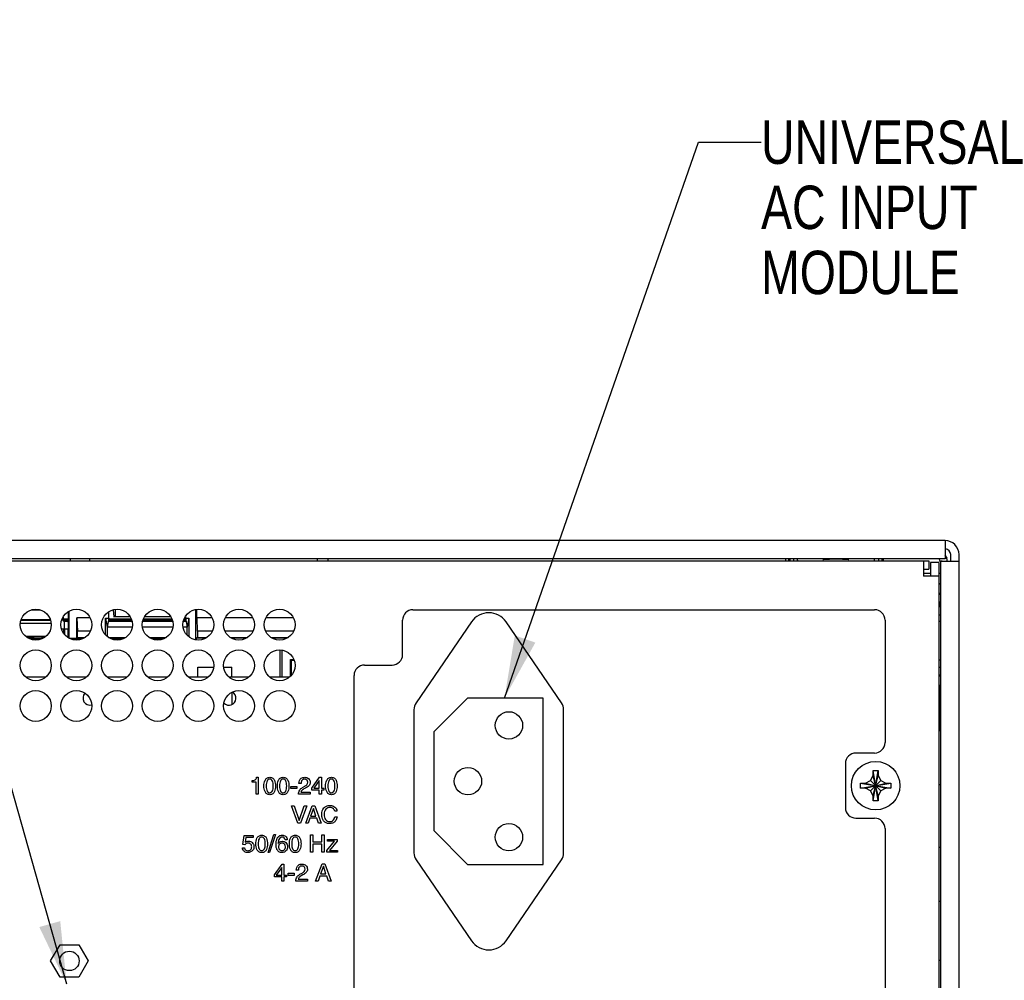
# Model space of a CAD drawing. Header units: inches. Extents: x 0 to 34, y 0 to 22.
# Tile 41 of 43: x 26.6 to 29.5, y 14.9 to 17.7. Entities that reach past the tile are written whole.
import ezdxf

# ---------------------------------------------------------------- set-up
doc = ezdxf.new("R2010")
doc.units = ezdxf.units.IN
doc.header["$LTSCALE"] = 1.87
doc.header["$MEASUREMENT"] = 0
doc.layers.get('0').update_dxf_attribs({"linetype": 'CONTINUOUS'})
for name, color, linetype in [('02___PRT_ALL_AXES', 7, 'CONTINUOUS'), ('3_ALL_AXES', 7, 'CONTINUOUS'), ('DATUMCURVES', 7, 'CONTINUOUS'), ('DETAIL', 7, 'CONTINUOUS')]:
    doc.layers.add(name, color=color, linetype=linetype)
doc.styles.get("Standard").update_dxf_attribs({"font": 'txt', "width": 0.8})
doc.dimstyles.get("Standard").update_dxf_attribs({"dimtxt": 0.125, "dimasz": 0.18, "dimexe": 0.18, "dimexo": 0.0625, "dimgap": 0.09, "dimtad": 0, "dimtih": 1, "dimtoh": 1, "dimdec": 3, "dimzin": 4, "dimdsep": 46, "dimtxsty": 'STANDARD', "dimblk": '_FILLED', "dimblk1": '_FILLED', "dimblk2": '_FILLED', "dimcen": 0.09, "dimadec": 0, "dimazin": 0, "dimtol": 1, "dimtp": 0.01, "dimtm": 0.01, "dimtfac": 1, "dimtdec": 3, "dimtofl": 0, "dimtmove": 0, "dimatfit": 3, "dimldrblk": '_FILLED', "dimfxl": 1, "dimtolj": 1, "dimtzin": 4, "dimarcsym": 0})

# ---------------------------------------------------------------- blocks, each defined once
blk = doc.blocks.new('_FILLED')
at = {"color": 0, "linetype": 'BYBLOCK'}
blk.add_solid([(0, 0), (-1, 0.174), (-1, -0.174)], dxfattribs=at)

msp = doc.modelspace()

# ---------------------------------------------------------------- linework, layer by layer
at = {"color": 3, "linetype": 'CONTINUOUS'}
for p, q in [((29.30624, 16.1992), (24.32624, 16.1992)), ((29.30624, 16.1992), (29.30624, 16.1462)), ((29.34624, 12.7547), (29.34624, 16.1592)), ((29.30624, 16.1462), (24.32624, 16.1462)), ((27.49924, 16.14092), (27.49924, 16.1462)), ((29.26424, 16.1362), (29.26424, 16.0972)), ((29.34624, 16.1392), (29.29324, 16.1392)), ((29.29324, 16.1392), (29.29324, 14.49371)), ((29.24424, 16.1172), (29.25924, 16.1172)), ((26.65939, 15.80695), (26.71709, 15.80695)), ((26.77639, 15.80695), (26.83409, 15.80695)), ((26.89339, 15.80695), (26.95109, 15.80695)), ((27.01039, 15.80695), (27.06809, 15.80695)), ((27.12739, 15.80695), (27.18509, 15.80695)), ((27.24439, 15.80695), (27.30209, 15.80695)), ((27.36139, 15.80695), (27.41909, 15.80695))]:
    msp.add_line(p, q, dxfattribs=at)
at = {"color": 7, "linetype": 'CONTINUOUS'}
for p, q in [((29.32224, 16.1392), (29.32224, 16.1592)), ((24.37324, 16.1412), (29.25924, 16.1412)), ((26.78824, 16.1412), (26.78824, 16.1462)), ((26.84424, 16.1412), (26.84424, 16.1462)), ((27.52924, 16.1462), (27.52924, 16.14092)), ((28.84624, 16.14477), (28.84624, 16.1412)), ((28.85874, 16.1462), (28.85874, 16.1412)), ((28.8708, 16.1412), (28.8708, 16.1462)), ((28.88124, 16.1412), (28.88124, 16.1462)), ((28.88236, 16.1412), (28.88153, 16.1462)), ((29.10246, 16.1462), (29.10162, 16.1412)), ((29.10274, 16.1412), (29.10274, 16.1462)), ((29.11476, 16.1462), (29.11476, 16.1412)), ((29.12524, 16.1412), (29.12524, 16.1462)), ((29.24424, 16.1412), (29.24424, 16.0972)), ((29.25924, 16.1412), (29.25924, 16.1172)), ((29.28824, 16.1362), (29.26424, 16.1362)), ((29.28824, 16.1362), (29.28824, 12.7777)), ((29.29624, 16.14193), (29.29624, 16.1392)), ((29.24424, 16.10564), (29.26424, 16.10564)), ((29.28824, 16.10564), (29.29254, 16.10564)), ((29.28824, 16.0972), (29.24424, 16.0972)), ((29.28824, 16.07564), (29.29254, 16.07564)), ((29.28824, 16.07494), (29.29323, 16.07494)), ((29.28824, 16.04744), (29.29323, 16.04744)), ((29.29324, 16.04443), (29.28824, 16.04443)), ((29.28824, 16.02288), (29.29324, 16.02288)), ((29.29324, 16.01943), (29.28824, 16.01943)), ((29.29166, 16.01261), (29.29166, 16.01761)), ((26.70151, 15.99876), (26.67498, 15.99876)), ((26.69912, 15.99963), (26.67737, 15.99963)), ((26.78207, 15.98243), (26.78207, 15.99472)), ((26.78295, 15.99545), (26.78295, 15.91844)), ((26.89846, 15.97578), (26.89846, 15.9942)), ((26.91127, 15.99959), (26.91301, 15.97964)), ((26.91697, 16.00078), (26.91697, 15.98043)), ((27.14874, 15.91313), (27.14874, 16.00078)), ((27.15176, 15.97652), (27.15176, 16.00078)), ((27.77424, 16.0002), (29.10324, 16.0002)), ((29.29166, 16.01261), (29.28824, 16.01261)), ((29.28824, 16.00954), (29.29324, 16.0093)), ((26.73274, 15.96043), (26.64374, 15.96043)), ((26.73067, 15.96872), (26.64582, 15.96872)), ((26.73021, 15.9713), (26.64627, 15.9713)), ((26.76317, 15.97074), (26.76486, 15.9713)), ((26.76486, 15.9713), (26.76667, 15.97345)), ((26.7678, 15.97364), (26.78161, 15.97364)), ((26.7683, 15.97114), (26.7683, 15.97348)), ((26.76849, 15.96745), (26.7683, 15.97114)), ((26.7683, 15.97114), (26.78135, 15.97114)), ((26.76849, 15.96745), (26.78135, 15.96745)), ((26.76995, 15.96697), (26.76995, 15.94517)), ((26.76995, 15.96697), (26.78135, 15.96697)), ((26.78114, 15.9647), (26.78207, 15.98243)), ((26.78135, 15.9647), (26.78124, 15.94543)), ((26.80668, 15.91844), (26.80668, 15.97652)), ((26.80668, 15.97652), (26.80824, 15.93843)), ((26.84455, 15.97652), (26.80668, 15.97652)), ((26.88903, 15.92761), (26.88903, 15.97578)), ((26.88903, 15.97578), (26.89374, 15.9496)), ((26.88903, 15.97578), (26.89846, 15.97578)), ((26.89846, 15.97578), (26.89374, 15.9496)), ((26.89687, 15.96697), (26.96498, 15.96697)), ((26.89696, 15.96745), (26.96489, 15.96745)), ((26.89846, 15.97364), (26.91301, 15.97364)), ((26.89846, 15.97114), (26.96424, 15.97114)), ((26.91301, 15.97964), (26.91697, 15.98043)), ((26.95975, 15.97964), (26.91301, 15.97964)), ((26.91301, 15.97364), (26.96321, 15.97364)), ((26.91697, 15.98043), (26.95929, 15.98043)), ((26.99651, 15.96697), (27.08198, 15.96697)), ((26.9966, 15.96745), (27.08189, 15.96745)), ((26.99725, 15.97114), (27.08124, 15.97114)), ((26.99828, 15.97364), (27.08021, 15.97364)), ((27.07675, 15.97964), (27.00174, 15.97964)), ((27.0022, 15.98043), (27.07629, 15.98043)), ((27.11351, 15.96697), (27.12062, 15.96697)), ((27.1136, 15.96745), (27.12053, 15.96745)), ((27.11425, 15.97114), (27.11903, 15.97114)), ((27.11528, 15.97364), (27.11903, 15.97364)), ((27.11903, 15.98015), (27.11903, 15.97578)), ((27.11903, 15.97578), (27.12374, 15.9496)), ((27.11903, 15.97578), (27.12846, 15.97578)), ((27.12846, 15.97578), (27.12374, 15.9496)), ((27.12846, 15.97578), (27.12846, 15.92306)), ((27.15176, 15.97652), (27.15332, 15.93843)), ((27.19555, 15.97652), (27.15176, 15.97652)), ((27.31255, 15.97652), (27.23394, 15.97652)), ((27.42955, 15.97652), (27.35094, 15.97652)), ((27.74424, 15.87095), (27.74424, 15.9702)), ((27.94305, 15.96543), (27.78335, 15.73236)), ((28.20174, 15.73236), (28.04204, 15.96543)), ((29.13324, 15.9702), (29.13324, 15.61745)), ((29.28824, 15.98507), (29.29324, 15.98498)), ((29.28848, 15.967), (29.29324, 15.967)), ((26.76874, 15.94436), (26.76296, 15.94436)), ((26.77088, 15.94543), (26.76874, 15.94436)), ((26.76874, 15.93252), (26.76874, 15.94436)), ((26.76995, 15.94543), (26.78124, 15.94543)), ((26.77088, 15.94543), (26.77088, 15.92882)), ((26.78124, 15.92014), (26.78124, 15.94543)), ((26.84515, 15.93843), (26.80824, 15.93843)), ((26.80838, 15.92014), (26.80838, 15.93829)), ((26.84507, 15.93829), (26.80838, 15.93829)), ((26.89374, 15.9496), (26.89374, 15.92366)), ((26.96545, 15.9496), (26.89374, 15.9496)), ((27.08245, 15.9496), (26.99604, 15.9496)), ((27.12374, 15.9496), (27.11304, 15.9496)), ((27.12374, 15.92701), (27.12374, 15.9496)), ((27.15346, 15.93829), (27.15332, 15.93843)), ((27.19615, 15.93843), (27.15332, 15.93843)), ((27.15346, 15.93829), (27.15346, 15.92014)), ((27.19607, 15.93829), (27.15346, 15.93829)), ((27.31315, 15.93843), (27.23333, 15.93843)), ((27.43015, 15.93843), (27.35033, 15.93843)), ((26.71588, 15.92293), (26.66061, 15.92293)), ((26.66393, 15.92014), (26.67911, 15.92014)), ((26.7023, 15.91543), (26.67419, 15.91543)), ((26.67911, 15.92293), (26.67911, 15.92014)), ((26.67911, 15.92014), (26.68124, 15.918)), ((26.68124, 15.92293), (26.68124, 15.918)), ((26.70624, 15.918), (26.68124, 15.918)), ((26.70624, 15.918), (26.70624, 15.92293)), ((26.70838, 15.92014), (26.70624, 15.918)), ((26.70838, 15.92293), (26.70838, 15.92014)), ((26.70838, 15.92014), (26.71255, 15.92014)), ((26.78295, 15.91844), (26.80668, 15.91844)), ((26.8193, 15.91543), (26.79119, 15.91543)), ((26.80668, 15.91844), (26.80838, 15.92014)), ((26.80838, 15.92014), (26.82955, 15.92014)), ((26.89793, 15.92014), (26.94655, 15.92014)), ((26.9363, 15.91543), (26.90819, 15.91543)), ((27.01493, 15.92014), (27.06355, 15.92014)), ((27.0533, 15.91543), (27.02519, 15.91543)), ((27.15346, 15.92014), (27.15132, 15.918)), ((27.15132, 15.91313), (27.15132, 15.918)), ((27.17737, 15.918), (27.15132, 15.918)), ((27.15346, 15.92014), (27.18055, 15.92014)), ((27.24893, 15.92014), (27.29755, 15.92014)), ((27.29437, 15.918), (27.25212, 15.918)), ((27.36593, 15.92014), (27.41455, 15.92014)), ((27.41137, 15.918), (27.36912, 15.918)), ((27.39099, 15.88378), (27.39099, 15.80695)), ((27.39624, 15.88378), (27.39624, 15.80695)), ((27.42124, 15.80876), (27.42124, 15.85668)), ((27.42124, 15.85668), (27.43119, 15.85668)), ((27.42338, 15.85454), (27.42124, 15.85668)), ((27.42338, 15.85454), (27.42338, 15.81055)), ((27.42338, 15.85454), (27.43217, 15.85454)), ((29.29324, 15.855), (29.28848, 15.855)), ((27.15474, 15.80695), (27.15474, 15.83495)), ((27.15474, 15.83495), (27.19986, 15.83495)), ((27.22963, 15.83495), (27.25224, 15.83495)), ((27.25224, 15.80695), (27.25224, 15.83495)), ((27.63474, 15.84095), (27.71424, 15.84095)), ((29.28824, 15.83493), (29.29324, 15.83502)), ((27.60474, 13.4022), (27.60474, 15.81095)), ((29.28824, 15.81246), (29.29324, 15.81269)), ((27.25224, 15.76195), (27.25224, 15.727)), ((29.28874, 15.78075), (29.29116, 15.77834)), ((29.29116, 15.77834), (29.29324, 15.7783)), ((29.29116, 15.77834), (29.29116, 15.65246)), ((27.77705, 15.71201), (27.77705, 15.30001)), ((28.20805, 15.30001), (28.20805, 15.71201)), ((29.28824, 15.65246), (29.29324, 15.65246)), ((29.10324, 15.58745), (29.04924, 15.58745)), ((29.01924, 15.55745), (29.01924, 15.42995)), ((29.09899, 15.53695), (29.11349, 15.53695)), ((29.09899, 15.44995), (29.11349, 15.53695)), ((29.09899, 15.52245), (29.09899, 15.53695)), ((29.11349, 15.44995), (29.09899, 15.53695)), ((29.11349, 15.53695), (29.11349, 15.52245)), ((29.07724, 15.5007), (29.09103, 15.50866)), ((29.09103, 15.50866), (29.09899, 15.52245)), ((29.09103, 15.47824), (29.12146, 15.50866)), ((29.09103, 15.50866), (29.12146, 15.47824)), ((29.09899, 15.46445), (29.11349, 15.52245)), ((29.11349, 15.46445), (29.09899, 15.52245)), ((29.11349, 15.52245), (29.12146, 15.50866)), ((29.12146, 15.50866), (29.13524, 15.5007)), ((29.06274, 15.4862), (29.14974, 15.5007)), ((29.06274, 15.5007), (29.07724, 15.5007)), ((29.06274, 15.5007), (29.14974, 15.4862)), ((29.06274, 15.4862), (29.06274, 15.5007)), ((29.07724, 15.4862), (29.06274, 15.4862)), ((29.07724, 15.4862), (29.13524, 15.5007)), ((29.07724, 15.5007), (29.13524, 15.4862)), ((29.09103, 15.47824), (29.07724, 15.4862)), ((29.09899, 15.46445), (29.09103, 15.47824)), ((29.12146, 15.47824), (29.11349, 15.46445)), ((29.13524, 15.4862), (29.12146, 15.47824)), ((29.13524, 15.5007), (29.14974, 15.5007)), ((29.14974, 15.4862), (29.13524, 15.4862)), ((29.14974, 15.5007), (29.14974, 15.4862)), ((29.28824, 15.49695), (29.29324, 15.49695)), ((29.09899, 15.44995), (29.09899, 15.46445)), ((29.11349, 15.44995), (29.09899, 15.44995)), ((29.11349, 15.46445), (29.11349, 15.44995)), ((29.04924, 15.39995), (29.10324, 15.39995)), ((29.13324, 15.36995), (29.13324, 13.4022)), ((29.28824, 15.31646), (29.29324, 15.31646)), ((27.78335, 15.27966), (27.94305, 15.0466)), ((28.04204, 15.0466), (28.20174, 15.27966)), ((29.28824, 15.16095), (29.29324, 15.16095)), ((26.7311, 14.98876), (26.75809, 15.0355)), ((26.75809, 15.0355), (26.81207, 15.0355)), ((26.81207, 15.0355), (26.83906, 14.98876)), ((26.75809, 14.942), (26.7311, 14.98876)), ((26.83906, 14.98876), (26.81207, 14.942)), ((29.28824, 14.99146), (29.29324, 14.99146)), ((26.81207, 14.942), (26.75809, 14.942))]:
    msp.add_line(p, q, dxfattribs=at)
for centre, radius in [((29.10624, 15.49345), 0.06975), ((26.78508, 14.98876), 0.028)]:
    msp.add_circle(centre, radius, dxfattribs=at)
at = {"color": 3, "linetype": 'CONTINUOUS'}
msp.add_arc((29.30624, 16.1592), 0.04, 0, 90, dxfattribs=at)
at = {"color": 7, "linetype": 'CONTINUOUS'}
for centre, radius, start, end in [((29.30624, 16.1592), 0.016, 0, 85.00224), ((29.28494, 16.13817), 0.00742, 29.8404, 60.04181), ((27.77424, 15.9702), 0.03, 90, 180), ((27.99255, 15.93151), 0.06, 34.4198, 145.5802), ((29.10324, 15.9702), 0.03, 0, 90), ((23.92565, 15.91982), 2.84266, 1.08499, 1.20401), ((27.71424, 15.87095), 0.03, 270, 360), ((27.63474, 15.81095), 0.03, 90, 180), ((27.81305, 15.71201), 0.036, 145.5802, 180), ((28.17205, 15.71201), 0.036, 0, 34.4198), ((29.10324, 15.61745), 0.03, 270, 360), ((29.04924, 15.55745), 0.03, 90, 180), ((29.04924, 15.42995), 0.03, 180, 270), ((29.10324, 15.36995), 0.03, 0, 90), ((27.81305, 15.30001), 0.036, 180, 214.4198), ((28.17205, 15.30001), 0.036, 325.5802, 360), ((27.99255, 15.08051), 0.06, 214.4198, 325.5802)]:
    msp.add_arc(centre, radius, start, end, dxfattribs=at)
for centre, major_axis, ratio, start_param, end_param in [((28.86224, 16.05193), (0, 0.40076), 0.0174551, 1.334886, 1.3461236), ((29.12227, 16.05193), (0, 0.40076), 0.0174551, -1.3461236, -1.334886), ((29.28076, 16.13792), (0.02299, 0.02299), 0.9996955, -0.4907955, -0.1382987), ((29.28024, 16.1374), (0.02299, 0.02299), 0.9996955, 5.5535894, 6.115374), ((29.28245, 15.81017), (0.01, 0), 0.0174551, 5.3482315, 6.265732), ((29.28245, 15.78205), (0.01, 0), 0.0174551, 0.0174533, 0.942226)]:
    msp.add_ellipse(centre, major_axis=major_axis, ratio=ratio, start_param=start_param, end_param=end_param, dxfattribs=at)
for points, knots in [([(29.29238, 16.13807), (29.29239, 16.13905), (29.29212, 16.14039), (29.29154, 16.14157), (29.29138, 16.14186)], [0, 0, 0, 0, 0.7476694, 1, 1, 1, 1]), ([(26.76722, 15.97867), (26.76719, 15.97798), (26.76712, 15.97676), (26.76701, 15.97533), (26.76691, 15.97445), (26.76684, 15.97398), (26.76676, 15.97367), (26.76671, 15.9735), (26.76667, 15.97345)], [0, 0, 0, 0, 0.3941585, 0.6989783, 0.8141029, 0.9028957, 0.9647484, 1, 1, 1, 1])]:
    msp.add_open_spline(points, degree=3, knots=knots, dxfattribs=at)
at = {"layer": '02___PRT_ALL_AXES', "color": 7, "linetype": 'CONTINUOUS'}
for centre in [(26.68824, 15.95695), (26.80524, 15.95695), (26.92224, 15.95695), (27.03924, 15.95695), (27.15624, 15.95695), (27.27324, 15.95695), (27.39024, 15.95695), (26.68824, 15.83995), (26.80524, 15.83995), (26.92224, 15.83995), (27.03924, 15.83995), (27.15624, 15.83995), (27.27324, 15.83995), (27.39024, 15.83995), (26.68824, 15.72295), (26.80524, 15.72295), (26.92224, 15.72295), (27.03924, 15.72295), (27.15624, 15.72295), (27.27324, 15.72295), (27.39024, 15.72295)]:
    msp.add_circle(centre, 0.0445, dxfattribs=at)
at = {"layer": '02___PRT_ALL_AXES', "color": 3, "linetype": 'CONTINUOUS'}
for centre, start, end in [((27.24424, 15.74545), 225, 60.05204), ((26.84424, 15.74545), 135.67206, 284.36776)]:
    msp.add_arc(centre, 0.02018, start, end, dxfattribs=at)
at = {"layer": '02___PRT_ALL_AXES', "color": 7, "linetype": 'CONTINUOUS'}
msp.add_ellipse((28.99199, 16.14334), major_axis=(0.0375, 0), ratio=0.0524078, start_param=0, end_param=3.1415927, dxfattribs=at)
at = {"layer": '3_ALL_AXES', "color": 7, "linetype": 'CONTINUOUS'}
for p, q in [((27.93147, 15.74584), (27.83403, 15.64841)), ((28.14899, 15.74584), (27.93147, 15.74584)), ((28.14899, 15.26651), (28.14899, 15.74584)), ((27.83403, 15.64841), (27.83403, 15.36395)), ((27.83403, 15.36395), (27.93147, 15.26651)), ((27.93147, 15.26651), (28.14899, 15.26651))]:
    msp.add_line(p, q, dxfattribs=at)
for centre in [(28.05057, 15.6671), (27.93246, 15.50618), (28.05057, 15.34525)]:
    msp.add_circle(centre, 0.03937, dxfattribs=at)
at = {"layer": 'DATUMCURVES', "color": 40, "linetype": 'CONTINUOUS'}
for p, q in [((27.31092, 15.50345), (27.31092, 15.50831)), ((27.32403, 15.51761), (27.32883, 15.51761)), ((27.32883, 15.51761), (27.32883, 15.46882)), ((27.48321, 15.48665), (27.50556, 15.51761)), ((27.50438, 15.5081), (27.48883, 15.48596)), ((27.50452, 15.5081), (27.50438, 15.5081)), ((27.50452, 15.48596), (27.50452, 15.5081)), ((27.50556, 15.51761), (27.51063, 15.51761)), ((27.51063, 15.51761), (27.51063, 15.48596)), ((27.3223, 15.50345), (27.31092, 15.50345)), ((27.3223, 15.46882), (27.3223, 15.50345)), ((27.42279, 15.48492), (27.42279, 15.49116)), ((27.42279, 15.49116), (27.4398, 15.49116)), ((27.4398, 15.48492), (27.42279, 15.48492)), ((27.4398, 15.49116), (27.4398, 15.48492)), ((27.45203, 15.50012), (27.44592, 15.50012)), ((27.45612, 15.48818), (27.46258, 15.49193)), ((27.465, 15.48672), (27.45994, 15.48395)), ((27.48321, 15.48068), (27.48321, 15.48665)), ((27.50452, 15.48068), (27.48321, 15.48068)), ((27.48883, 15.48596), (27.50452, 15.48596)), ((27.50452, 15.46882), (27.50452, 15.48068)), ((27.51063, 15.48596), (27.51778, 15.48596)), ((27.51063, 15.48068), (27.51063, 15.46882)), ((27.51778, 15.48068), (27.51063, 15.48068)), ((27.51778, 15.48596), (27.51778, 15.48068)), ((27.32883, 15.46882), (27.3223, 15.46882)), ((27.47806, 15.46882), (27.44467, 15.46882)), ((27.45154, 15.47458), (27.47806, 15.47458)), ((27.47806, 15.47458), (27.47806, 15.46882)), ((27.51063, 15.46882), (27.50452, 15.46882)), ((27.44313, 15.38548), (27.42495, 15.43532)), ((27.42495, 15.43532), (27.43244, 15.43532)), ((27.43244, 15.43532), (27.44667, 15.39284)), ((27.44681, 15.39284), (27.4609, 15.43532)), ((27.46847, 15.43532), (27.45028, 15.38548)), ((27.4609, 15.43532), (27.46847, 15.43532)), ((27.46529, 15.38548), (27.48404, 15.43532)), ((27.4875, 15.42789), (27.47952, 15.40596)), ((27.48404, 15.43532), (27.49167, 15.43532)), ((27.48765, 15.42789), (27.4875, 15.42789)), ((27.495, 15.40596), (27.48765, 15.42789)), ((27.49167, 15.43532), (27.50971, 15.38548)), ((27.44667, 15.39284), (27.44681, 15.39284)), ((27.47744, 15.39999), (27.47224, 15.38548)), ((27.49743, 15.39999), (27.47744, 15.39999)), ((27.47952, 15.40596), (27.495, 15.40596)), ((27.50236, 15.38548), (27.49743, 15.39999)), ((27.55534, 15.42032), (27.54882, 15.42032)), ((27.5493, 15.40381), (27.55582, 15.40381)), ((27.45028, 15.38548), (27.44313, 15.38548)), ((27.47224, 15.38548), (27.46529, 15.38548)), ((27.50971, 15.38548), (27.50236, 15.38548)), ((27.28481, 15.32373), (27.28849, 15.3499)), ((27.28849, 15.3499), (27.31375, 15.3499)), ((27.29307, 15.34393), (27.29098, 15.33054)), ((27.31375, 15.34393), (27.29307, 15.34393)), ((27.31375, 15.3499), (27.31375, 15.34393)), ((27.35683, 15.30083), (27.3739, 15.3533)), ((27.37848, 15.3533), (27.36147, 15.30083)), ((27.3739, 15.3533), (27.37848, 15.3533)), ((27.41222, 15.33796), (27.40625, 15.33796)), ((27.47918, 15.30215), (27.47918, 15.35198)), ((27.47918, 15.35198), (27.48592, 15.35198)), ((27.48592, 15.35198), (27.48592, 15.33137)), ((27.51195, 15.33137), (27.51195, 15.35198)), ((27.51195, 15.35198), (27.51867, 15.35198)), ((27.51867, 15.35198), (27.51867, 15.30215)), ((27.52779, 15.33338), (27.52779, 15.33845)), ((27.52779, 15.33845), (27.5559, 15.33845)), ((27.5559, 15.33845), (27.5559, 15.33345)), ((27.283, 15.31429), (27.28932, 15.31429)), ((27.29008, 15.32346), (27.28481, 15.32373)), ((27.38627, 15.32741), (27.3864, 15.32727)), ((27.48592, 15.33137), (27.51195, 15.33137)), ((27.48592, 15.3254), (27.48592, 15.30215)), ((27.51195, 15.3254), (27.48592, 15.3254)), ((27.51195, 15.30215), (27.51195, 15.3254)), ((27.52613, 15.30694), (27.54799, 15.33338)), ((27.54799, 15.33338), (27.52779, 15.33338)), ((27.5559, 15.33345), (27.53425, 15.30721)), ((27.36147, 15.30083), (27.35683, 15.30083)), ((27.48592, 15.30215), (27.47918, 15.30215)), ((27.51867, 15.30215), (27.51195, 15.30215)), ((27.52613, 15.30215), (27.52613, 15.30694)), ((27.55653, 15.30215), (27.52613, 15.30215)), ((27.53425, 15.30721), (27.55653, 15.30721)), ((27.55653, 15.30721), (27.55653, 15.30215)), ((27.37516, 15.23665), (27.3975, 15.26761)), ((27.39632, 15.2581), (27.38078, 15.23596)), ((27.39647, 15.2581), (27.39632, 15.2581)), ((27.39647, 15.23596), (27.39647, 15.2581)), ((27.3975, 15.26761), (27.40257, 15.26761)), ((27.40257, 15.26761), (27.40257, 15.23596)), ((27.49405, 15.21882), (27.51279, 15.26865)), ((27.51626, 15.26122), (27.50828, 15.23929)), ((27.51279, 15.26865), (27.52042, 15.26865)), ((27.51639, 15.26122), (27.51626, 15.26122)), ((27.52375, 15.23929), (27.51639, 15.26122)), ((27.52042, 15.26865), (27.53847, 15.21882)), ((27.37516, 15.23068), (27.37516, 15.23665)), ((27.39647, 15.23068), (27.37516, 15.23068)), ((27.38078, 15.23596), (27.39647, 15.23596)), ((27.39647, 15.21882), (27.39647, 15.23068)), ((27.40257, 15.23596), (27.40972, 15.23596)), ((27.40257, 15.23068), (27.40257, 15.21882)), ((27.40972, 15.23068), (27.40257, 15.23068)), ((27.40972, 15.23596), (27.40972, 15.23068)), ((27.41509, 15.23492), (27.41509, 15.24116)), ((27.41509, 15.24116), (27.43209, 15.24116)), ((27.43209, 15.23492), (27.41509, 15.23492)), ((27.43209, 15.24116), (27.43209, 15.23492)), ((27.44432, 15.25012), (27.43821, 15.25012)), ((27.44383, 15.22458), (27.47035, 15.22458)), ((27.44841, 15.23818), (27.45487, 15.24193)), ((27.4573, 15.23672), (27.45223, 15.23395)), ((27.47035, 15.22458), (27.47035, 15.21882)), ((27.50619, 15.23332), (27.50099, 15.21882)), ((27.52618, 15.23332), (27.50619, 15.23332)), ((27.50828, 15.23929), (27.52375, 15.23929)), ((27.53111, 15.21882), (27.52618, 15.23332)), ((27.40257, 15.21882), (27.39647, 15.21882)), ((27.47035, 15.21882), (27.43696, 15.21882)), ((27.50099, 15.21882), (27.49405, 15.21882)), ((27.53847, 15.21882), (27.53111, 15.21882))]:
    msp.add_line(p, q, dxfattribs=at)
for points, knots in [([(27.31092, 15.50831), (27.31391, 15.50852), (27.32059, 15.50853), (27.32336, 15.51482), (27.32403, 15.51761)], [0, 0, 0, 0, 0.5112227, 1, 1, 1, 1]), ([(27.36181, 15.4675), (27.36016, 15.4675), (27.35686, 15.46796), (27.35191, 15.47044), (27.34775, 15.47589), (27.34543, 15.48443), (27.34492, 15.49255), (27.34543, 15.50067), (27.34775, 15.50922), (27.35191, 15.51465), (27.35686, 15.51714), (27.36016, 15.51761), (27.36181, 15.51761)], [0, 0, 0, 0, 0.0624893, 0.1249786, 0.2499572, 0.3749358, 0.4999143, 0.6249358, 0.7499572, 0.8749786, 0.9374893, 1, 1, 1, 1]), ([(27.36181, 15.51212), (27.3602, 15.51212), (27.35697, 15.51119), (27.35388, 15.50728), (27.35201, 15.50119), (27.35142, 15.49255), (27.35201, 15.48392), (27.35388, 15.47783), (27.35697, 15.47389), (27.36036, 15.47293), (27.36214, 15.47298), (27.3623, 15.47299)], [0, 0, 0, 0, 0.1234746, 0.2469491, 0.3704237, 0.4938982, 0.6173377, 0.7407771, 0.8642166, 0.9876561, 1, 1, 1, 1]), ([(27.36181, 15.51761), (27.36346, 15.51761), (27.36676, 15.51714), (27.37171, 15.51465), (27.37588, 15.50922), (27.3782, 15.50067), (27.37871, 15.49255), (27.3782, 15.48443), (27.37588, 15.47589), (27.37171, 15.47044), (27.36676, 15.46796), (27.36346, 15.4675), (27.36181, 15.4675)], [0, 0, 0, 0, 0.0625107, 0.1250214, 0.2500428, 0.3750642, 0.5000857, 0.6250642, 0.7500428, 0.8750214, 0.9375107, 1, 1, 1, 1]), ([(27.3623, 15.47299), (27.36375, 15.47307), (27.36676, 15.47402), (27.36975, 15.47783), (27.37162, 15.48392), (27.37222, 15.49255), (27.37162, 15.50119), (27.36975, 15.50728), (27.36666, 15.51119), (27.36343, 15.51212), (27.36181, 15.51212)], [0, 0, 0, 0, 0.1139077, 0.2404717, 0.3670358, 0.4935998, 0.6201999, 0.7467999, 0.8734, 1, 1, 1, 1]), ([(27.40043, 15.4675), (27.39878, 15.4675), (27.39548, 15.46796), (27.39052, 15.47044), (27.38636, 15.47589), (27.38404, 15.48443), (27.38353, 15.49255), (27.38404, 15.50067), (27.38636, 15.50922), (27.39052, 15.51465), (27.39548, 15.51714), (27.39878, 15.51761), (27.40043, 15.51761)], [0, 0, 0, 0, 0.0624893, 0.1249786, 0.2499572, 0.3749358, 0.4999143, 0.6249358, 0.7499572, 0.8749786, 0.9374893, 1, 1, 1, 1]), ([(27.40043, 15.51212), (27.39881, 15.51212), (27.39558, 15.51119), (27.39249, 15.50728), (27.39062, 15.50119), (27.39002, 15.49255), (27.39062, 15.48392), (27.39249, 15.47783), (27.39558, 15.47389), (27.39897, 15.47293), (27.40075, 15.47298), (27.40091, 15.47299)], [0, 0, 0, 0, 0.1234759, 0.2469518, 0.3704277, 0.4939036, 0.6173445, 0.7407853, 0.8642261, 0.9876669, 1, 1, 1, 1]), ([(27.40043, 15.51761), (27.40208, 15.51761), (27.40538, 15.51714), (27.41033, 15.51465), (27.41449, 15.50922), (27.41681, 15.50067), (27.41732, 15.49255), (27.41681, 15.48443), (27.41449, 15.47589), (27.41033, 15.47044), (27.40538, 15.46796), (27.40208, 15.4675), (27.40043, 15.4675)], [0, 0, 0, 0, 0.0625107, 0.1250214, 0.2500428, 0.3750642, 0.5000857, 0.6250642, 0.7500428, 0.8750214, 0.9375107, 1, 1, 1, 1]), ([(27.40091, 15.47299), (27.40236, 15.47308), (27.40537, 15.47402), (27.40836, 15.47783), (27.41023, 15.48392), (27.41082, 15.49255), (27.41023, 15.50119), (27.40836, 15.50728), (27.40527, 15.51119), (27.40204, 15.51212), (27.40043, 15.51212)], [0, 0, 0, 0, 0.1139077, 0.2404717, 0.3670358, 0.4935998, 0.6201999, 0.7467999, 0.8734, 1, 1, 1, 1]), ([(27.44592, 15.50012), (27.44592, 15.50547), (27.44946, 15.51589), (27.45919, 15.51761), (27.46278, 15.51761)], [0, 0, 0, 0, 0.5984369, 1, 1, 1, 1]), ([(27.47153, 15.50331), (27.47153, 15.50539), (27.47034, 15.50888), (27.46692, 15.51123), (27.46425, 15.512), (27.46168, 15.51221), (27.45896, 15.51193), (27.45581, 15.51061), (27.45332, 15.50759), (27.45229, 15.50371), (27.4521, 15.50122), (27.45203, 15.50012)], [0, 0, 0, 0, 0.1947287, 0.3087837, 0.375684, 0.4529292, 0.5492556, 0.6288932, 0.7667823, 0.8962229, 1, 1, 1, 1]), ([(27.46278, 15.51761), (27.46661, 15.51761), (27.47273, 15.51569), (27.47735, 15.50912), (27.47839, 15.50319), (27.47751, 15.4974), (27.47327, 15.49112), (27.4683, 15.48848), (27.465, 15.48672)], [0, 0, 0, 0, 0.2527388, 0.3765652, 0.5136022, 0.6407923, 0.7531706, 1, 1, 1, 1]), ([(27.53938, 15.4675), (27.53773, 15.4675), (27.53443, 15.46796), (27.52948, 15.47044), (27.52531, 15.47589), (27.52299, 15.48443), (27.52248, 15.49255), (27.52299, 15.50067), (27.52531, 15.50922), (27.52948, 15.51465), (27.53443, 15.51714), (27.53773, 15.51761), (27.53938, 15.51761)], [0, 0, 0, 0, 0.0624893, 0.1249786, 0.2499572, 0.3749358, 0.4999143, 0.6249358, 0.7499572, 0.8749786, 0.9374893, 1, 1, 1, 1]), ([(27.53938, 15.51212), (27.53777, 15.51212), (27.53454, 15.51119), (27.53145, 15.50728), (27.52957, 15.50119), (27.52898, 15.49255), (27.52957, 15.48392), (27.53145, 15.47783), (27.53454, 15.47389), (27.53793, 15.47293), (27.53971, 15.47298), (27.53987, 15.47299)], [0, 0, 0, 0, 0.1234761, 0.2469521, 0.3704282, 0.4939042, 0.6173452, 0.7407862, 0.8642272, 0.9876681, 1, 1, 1, 1]), ([(27.53938, 15.51761), (27.54103, 15.51761), (27.54433, 15.51714), (27.54928, 15.51465), (27.55345, 15.50922), (27.55577, 15.50067), (27.55628, 15.49255), (27.55577, 15.48443), (27.55345, 15.47589), (27.54928, 15.47044), (27.54433, 15.46796), (27.54103, 15.4675), (27.53938, 15.4675)], [0, 0, 0, 0, 0.0625107, 0.1250214, 0.2500428, 0.3750642, 0.5000857, 0.6250642, 0.7500428, 0.8750214, 0.9375107, 1, 1, 1, 1]), ([(27.53987, 15.47299), (27.54132, 15.47308), (27.54433, 15.47402), (27.54731, 15.47783), (27.54919, 15.48392), (27.54978, 15.49255), (27.54919, 15.50119), (27.54731, 15.50728), (27.54423, 15.51119), (27.541, 15.51212), (27.53938, 15.51212)], [0, 0, 0, 0, 0.1139077, 0.2404717, 0.3670358, 0.4935998, 0.6201999, 0.7467999, 0.8734, 1, 1, 1, 1]), ([(27.44467, 15.46882), (27.44481, 15.47299), (27.44666, 15.48113), (27.45299, 15.48635), (27.45612, 15.48818)], [0, 0, 0, 0, 0.5353079, 1, 1, 1, 1]), ([(27.45994, 15.48395), (27.4585, 15.48315), (27.45496, 15.48087), (27.45193, 15.47718), (27.45154, 15.47458)], [0, 0, 0, 0, 0.3839789, 1, 1, 1, 1]), ([(27.46258, 15.49193), (27.46483, 15.49322), (27.46966, 15.49546), (27.47153, 15.50084), (27.47153, 15.50331)], [0, 0, 0, 0, 0.5128288, 1, 1, 1, 1]), ([(27.51161, 15.41068), (27.51161, 15.41725), (27.51428, 15.4277), (27.52368, 15.4345), (27.5298, 15.43634), (27.53465, 15.43676), (27.53926, 15.43642), (27.5444, 15.43513), (27.55152, 15.43111), (27.55485, 15.42452), (27.55534, 15.42032)], [0, 0, 0, 0, 0.2932582, 0.4277704, 0.4991524, 0.5762622, 0.6437541, 0.7044333, 0.8115335, 1, 1, 1, 1]), ([(27.53487, 15.43066), (27.53068, 15.43066), (27.5207, 15.4265), (27.51856, 15.41607), (27.51856, 15.41089)], [0, 0, 0, 0, 0.4468048, 1, 1, 1, 1]), ([(27.54882, 15.42032), (27.5481, 15.42368), (27.54415, 15.42965), (27.53763, 15.43066), (27.53487, 15.43066)], [0, 0, 0, 0, 0.554143, 1, 1, 1, 1]), ([(27.55582, 15.40381), (27.55525, 15.39994), (27.55311, 15.39312), (27.54604, 15.38672), (27.54007, 15.38473), (27.53621, 15.38422), (27.53396, 15.38414), (27.53192, 15.38422), (27.52912, 15.38457), (27.5257, 15.38548), (27.52185, 15.38739), (27.51708, 15.39123), (27.51248, 15.39909), (27.51161, 15.40655), (27.51161, 15.41068)], [0, 0, 0, 0, 0.1646738, 0.2874911, 0.3867097, 0.424915, 0.4516077, 0.4813503, 0.511013, 0.5701308, 0.6296018, 0.6907465, 0.8262346, 1, 1, 1, 1]), ([(27.51856, 15.41089), (27.51856, 15.40581), (27.51951, 15.39478), (27.53034, 15.39013), (27.53507, 15.39013)], [0, 0, 0, 0, 0.5171503, 1, 1, 1, 1]), ([(27.53507, 15.39013), (27.53783, 15.39013), (27.54518, 15.3923), (27.54847, 15.3996), (27.5493, 15.40381)], [0, 0, 0, 0, 0.3918345, 1, 1, 1, 1]), ([(27.33869, 15.30083), (27.33704, 15.30083), (27.33374, 15.30129), (27.32879, 15.30377), (27.32462, 15.30922), (27.3223, 15.31777), (27.32179, 15.32589), (27.3223, 15.334), (27.32462, 15.34255), (27.32879, 15.34798), (27.33374, 15.35048), (27.33704, 15.35094), (27.33869, 15.35094)], [0, 0, 0, 0, 0.0624893, 0.1249786, 0.2499572, 0.3749358, 0.4999143, 0.6249358, 0.7499572, 0.8749786, 0.9374893, 1, 1, 1, 1]), ([(27.33869, 15.34546), (27.33707, 15.34546), (27.33385, 15.34452), (27.33076, 15.34062), (27.32888, 15.33452), (27.32829, 15.32589), (27.32888, 15.31725), (27.33076, 15.31116), (27.33385, 15.30723), (27.33723, 15.30627), (27.33901, 15.30632), (27.33917, 15.30633)], [0, 0, 0, 0, 0.123473, 0.2469461, 0.3704191, 0.4938922, 0.6173301, 0.7407681, 0.864206, 0.987644, 1, 1, 1, 1]), ([(27.33869, 15.35094), (27.34034, 15.35094), (27.34364, 15.35048), (27.34859, 15.34798), (27.35276, 15.34255), (27.35508, 15.334), (27.35559, 15.32589), (27.35508, 15.31777), (27.35276, 15.30922), (27.34859, 15.30377), (27.34364, 15.30129), (27.34034, 15.30083), (27.33869, 15.30083)], [0, 0, 0, 0, 0.0625107, 0.1250214, 0.2500428, 0.3750642, 0.5000857, 0.6250642, 0.7500428, 0.8750214, 0.9375107, 1, 1, 1, 1]), ([(27.33917, 15.30633), (27.34062, 15.30641), (27.34364, 15.30736), (27.34662, 15.31116), (27.3485, 15.31725), (27.34909, 15.32589), (27.3485, 15.33452), (27.34662, 15.34062), (27.34353, 15.34452), (27.3403, 15.34546), (27.33869, 15.34546)], [0, 0, 0, 0, 0.1139077, 0.2404717, 0.3670358, 0.4935998, 0.6201999, 0.7467999, 0.8734, 1, 1, 1, 1]), ([(27.37995, 15.32484), (27.37995, 15.33065), (27.38114, 15.33965), (27.38865, 15.34935), (27.39488, 15.35094), (27.39799, 15.35094)], [0, 0, 0, 0, 0.4942109, 0.7353598, 1, 1, 1, 1]), ([(27.39786, 15.34546), (27.39393, 15.34546), (27.38704, 15.3388), (27.38627, 15.33114), (27.38627, 15.32741)], [0, 0, 0, 0, 0.5131362, 1, 1, 1, 1]), ([(27.40625, 15.33796), (27.40591, 15.33991), (27.4044, 15.34412), (27.39994, 15.34546), (27.39786, 15.34546)], [0, 0, 0, 0, 0.4859292, 1, 1, 1, 1]), ([(27.39799, 15.35094), (27.40113, 15.35094), (27.4085, 15.3491), (27.41198, 15.34178), (27.41222, 15.33796)], [0, 0, 0, 0, 0.4503579, 1, 1, 1, 1]), ([(27.43522, 15.30083), (27.43357, 15.30083), (27.43027, 15.30129), (27.42532, 15.30377), (27.42115, 15.30922), (27.41883, 15.31777), (27.41832, 15.32589), (27.41883, 15.334), (27.42115, 15.34255), (27.42532, 15.34798), (27.43027, 15.35048), (27.43357, 15.35094), (27.43522, 15.35094)], [0, 0, 0, 0, 0.0624893, 0.1249786, 0.2499572, 0.3749358, 0.4999143, 0.6249358, 0.7499572, 0.8749786, 0.9374893, 1, 1, 1, 1]), ([(27.43522, 15.34546), (27.4336, 15.34546), (27.43037, 15.34452), (27.42728, 15.34062), (27.42541, 15.33452), (27.42481, 15.32589), (27.42541, 15.31725), (27.42728, 15.31116), (27.43037, 15.30723), (27.43376, 15.30627), (27.43554, 15.30632), (27.4357, 15.30633)], [0, 0, 0, 0, 0.1234746, 0.2469491, 0.3704237, 0.4938982, 0.6173377, 0.7407771, 0.8642166, 0.9876561, 1, 1, 1, 1]), ([(27.43522, 15.35094), (27.43687, 15.35094), (27.44017, 15.35048), (27.44512, 15.34798), (27.44928, 15.34255), (27.4516, 15.334), (27.45211, 15.32589), (27.4516, 15.31777), (27.44928, 15.30922), (27.44512, 15.30377), (27.44017, 15.30129), (27.43687, 15.30083), (27.43522, 15.30083)], [0, 0, 0, 0, 0.0625107, 0.1250214, 0.2500428, 0.3750642, 0.5000857, 0.6250642, 0.7500428, 0.8750214, 0.9375107, 1, 1, 1, 1]), ([(27.4357, 15.30633), (27.43715, 15.30641), (27.44017, 15.30736), (27.44315, 15.31116), (27.44502, 15.31725), (27.44561, 15.32589), (27.44502, 15.33452), (27.44315, 15.34062), (27.44006, 15.34452), (27.43683, 15.34546), (27.43522, 15.34546)], [0, 0, 0, 0, 0.1139077, 0.2404717, 0.3670358, 0.4935998, 0.6201999, 0.7467999, 0.8734, 1, 1, 1, 1]), ([(27.29876, 15.30083), (27.29536, 15.30083), (27.28729, 15.3023), (27.28345, 15.31021), (27.283, 15.31429)], [0, 0, 0, 0, 0.4520478, 1, 1, 1, 1]), ([(27.28932, 15.31429), (27.28958, 15.31195), (27.29203, 15.30703), (27.29724, 15.30611), (27.29966, 15.30611)], [0, 0, 0, 0, 0.4934483, 1, 1, 1, 1]), ([(27.29911, 15.32811), (27.29736, 15.32809), (27.29388, 15.32727), (27.29116, 15.32486), (27.29008, 15.32346)], [0, 0, 0, 0, 0.4910176, 1, 1, 1, 1]), ([(27.29098, 15.33054), (27.29284, 15.33195), (27.29607, 15.33334), (27.29941, 15.33359), (27.30042, 15.33359)], [0, 0, 0, 0, 0.6972554, 1, 1, 1, 1]), ([(27.30042, 15.33359), (27.30432, 15.33359), (27.31057, 15.33141), (27.31489, 15.32561), (27.31624, 15.32147), (27.31661, 15.31749), (27.31598, 15.31259), (27.31252, 15.30394), (27.30408, 15.30083), (27.29876, 15.30083)], [0, 0, 0, 0, 0.2257578, 0.3436473, 0.4071193, 0.4761711, 0.5726731, 0.6917322, 1, 1, 1, 1]), ([(27.29966, 15.30611), (27.30239, 15.30611), (27.30676, 15.30797), (27.30948, 15.31297), (27.31017, 15.31739), (27.30947, 15.32185), (27.30624, 15.32672), (27.30189, 15.32814), (27.29911, 15.32811)], [0, 0, 0, 0, 0.2434724, 0.3653204, 0.4954152, 0.6357373, 0.7575614, 1, 1, 1, 1]), ([(27.39626, 15.30083), (27.39407, 15.30083), (27.38905, 15.30202), (27.38307, 15.30756), (27.38029, 15.31593), (27.37995, 15.32178), (27.37995, 15.32484)], [0, 0, 0, 0, 0.2024613, 0.4592826, 0.7166844, 1, 1, 1, 1]), ([(27.3864, 15.32727), (27.38733, 15.32887), (27.39065, 15.33225), (27.39881, 15.33404), (27.40975, 15.33078), (27.41327, 15.32218), (27.41327, 15.31776)], [0, 0, 0, 0, 0.149045, 0.36332, 0.64365, 1, 1, 1, 1]), ([(27.39709, 15.32776), (27.39555, 15.32776), (27.39241, 15.32715), (27.38937, 15.32479), (27.3875, 15.32135), (27.38689, 15.31731), (27.3875, 15.31319), (27.38933, 15.30961), (27.39195, 15.30745), (27.39449, 15.30661), (27.396, 15.30635), (27.39706, 15.30632), (27.39737, 15.30631)], [0, 0, 0, 0, 0.1313248, 0.2626496, 0.3939744, 0.5252992, 0.6439744, 0.7626496, 0.8813248, 0.9406624, 0.9703312, 1, 1, 1, 1]), ([(27.41327, 15.31776), (27.41327, 15.31553), (27.41269, 15.31097), (27.40906, 15.30557), (27.40367, 15.3012), (27.39889, 15.30083), (27.39626, 15.30083)], [0, 0, 0, 0, 0.2491101, 0.4952072, 0.7070133, 1, 1, 1, 1]), ([(27.39737, 15.30631), (27.39767, 15.30631), (27.39786, 15.30632), (27.39864, 15.30637), (27.39978, 15.30656), (27.40136, 15.30708), (27.40299, 15.30807), (27.40485, 15.30982), (27.40654, 15.31273), (27.40729, 15.31778), (27.40606, 15.32348), (27.40218, 15.32701), (27.39882, 15.32776), (27.39709, 15.32776)], [0, 0, 0, 0, 0.0189105, 0.037821, 0.075642, 0.1512839, 0.2269259, 0.3025679, 0.4538518, 0.6051357, 0.8025679, 0.9012839, 1, 1, 1, 1]), ([(27.43821, 15.25012), (27.43821, 15.25547), (27.44175, 15.26588), (27.45148, 15.26761), (27.45507, 15.26761)], [0, 0, 0, 0, 0.5985015, 1, 1, 1, 1]), ([(27.46382, 15.25331), (27.46382, 15.25539), (27.46263, 15.25888), (27.45921, 15.26123), (27.45654, 15.262), (27.45397, 15.26221), (27.45125, 15.26193), (27.4481, 15.26061), (27.44561, 15.25759), (27.44458, 15.25371), (27.44439, 15.25122), (27.44432, 15.25012)], [0, 0, 0, 0, 0.1947481, 0.3088495, 0.3757661, 0.453014, 0.5493256, 0.62894, 0.7667906, 0.896221, 1, 1, 1, 1]), ([(27.45487, 15.24193), (27.45713, 15.24322), (27.46195, 15.24546), (27.46382, 15.25084), (27.46382, 15.25331)], [0, 0, 0, 0, 0.5127302, 1, 1, 1, 1]), ([(27.45507, 15.26761), (27.4589, 15.26761), (27.46502, 15.26569), (27.46964, 15.25912), (27.47068, 15.25319), (27.4698, 15.2474), (27.46557, 15.24112), (27.4606, 15.23848), (27.4573, 15.23672)], [0, 0, 0, 0, 0.2527559, 0.3765954, 0.5136451, 0.6408427, 0.7532053, 1, 1, 1, 1]), ([(27.43696, 15.21882), (27.4371, 15.22299), (27.43896, 15.23113), (27.44529, 15.23635), (27.44841, 15.23818)], [0, 0, 0, 0, 0.5352719, 1, 1, 1, 1]), ([(27.45223, 15.23395), (27.45079, 15.23315), (27.44725, 15.23087), (27.44422, 15.22718), (27.44383, 15.22458)], [0, 0, 0, 0, 0.3840854, 1, 1, 1, 1])]:
    msp.add_open_spline(points, degree=3, knots=knots, dxfattribs=at)

# ---------------------------------------------------------------- texts
at = {"layer": 'DETAIL', "color": 2, "linetype": 'CONTINUOUS', "insert": (28.77635, 17.40891), "char_height": 0.125, "width": 0.9, "attachment_point": 1, "line_spacing_factor": 0.9}
msp.add_mtext('UNIVERSAL\\PAC INPUT \\PMODULE', dxfattribs=at)

# ---------------------------------------------------------------- leaders
at = {"layer": 'DETAIL', "color": 2, "linetype": 'CONTINUOUS'}
for points in [[(26.77737, 14.92165), (25.99422, 17.6992), (25.81422, 17.6992)], [(28.03767, 15.74584), (28.59635, 17.34641), (28.77635, 17.34641)]]:
    msp.add_leader(points, dimstyle='STANDARD', override={"dimtad": 0}, dxfattribs=at)

doc.saveas('drawing.dxf')
